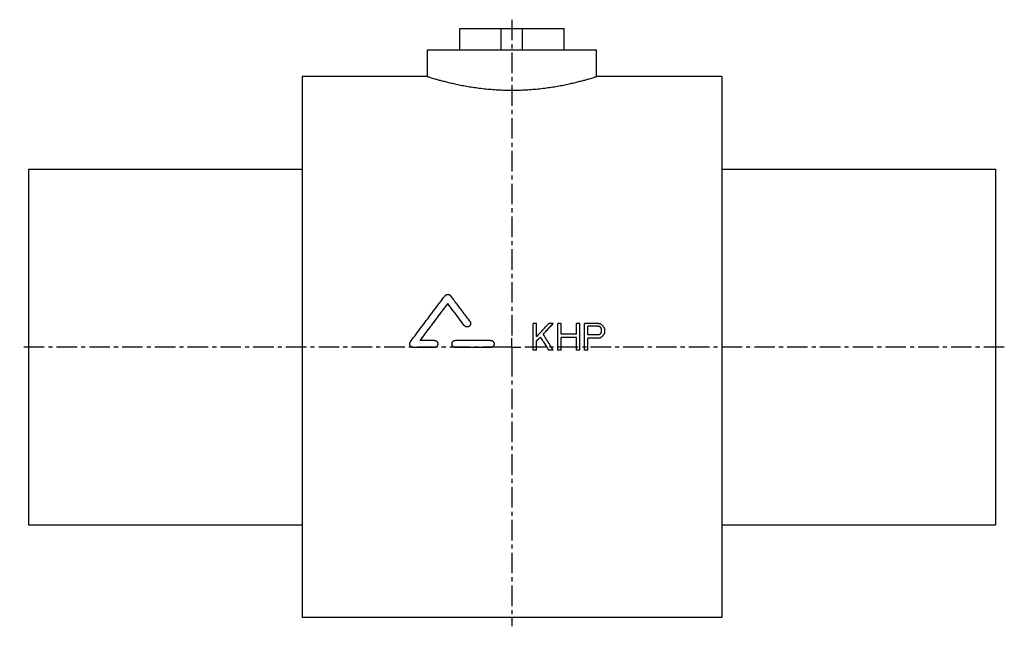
# Model space of a CAD drawing. Header units: millimetres. Extents: x 3 to 557, y 60 to 401.
import ezdxf

# ---------------------------------------------------------------- set-up
doc = ezdxf.new("R2010")
doc.units = ezdxf.units.MM
doc.header["$LTSCALE"] = 30.734
doc.linetypes.add('CENTER', pattern=[0.6, 0.375, -0.075, 0.075, -0.075])
doc.layers.get('0').update_dxf_attribs({"linetype": 'CONTINUOUS'})
doc.layers.add('DEFAULT_1', color=7, linetype='CENTER')

msp = doc.modelspace()

# ---------------------------------------------------------------- linework, layer by layer
at = {"color": 7, "linetype": 'CONTINUOUS'}
for p, q in [((250.45, 383.9), (250.45, 395.9)), ((250.45, 395.9), (309.16, 395.9)), ((273.8, 383.9), (273.8, 395.9)), ((285.8, 383.9), (285.8, 395.9)), ((309.16, 383.9), (309.16, 395.9)), ((232.3, 368.9), (232.3, 383.9)), ((232.3, 383.9), (327.3, 383.9)), ((327.3, 368.9), (327.3, 383.9)), ((161.8, 368.9), (161.8, 64.9)), ((232.3, 368.9), (161.8, 368.9)), ((397.8, 368.9), (327.3, 368.9)), ((397.8, 368.9), (397.8, 64.9)), ((7.8, 316.9), (7.8, 116.9)), ((7.8, 316.9), (161.8, 316.9)), ((397.8, 316.9), (551.8, 316.9)), ((551.8, 316.9), (551.8, 116.9)), ((243.69, 241.26), (243.69, 241.28)), ((252.97, 228.97), (252.97, 228.99)), ((293.68, 230.18), (291.8, 230.18)), ((291.8, 215.17), (291.8, 230.18)), ((293.68, 222.85), (293.68, 230.18)), ((303.05, 230.18), (300.55, 230.18)), ((303.05, 230.15), (303.05, 230.18)), ((307.43, 230.18), (305.55, 230.18)), ((305.55, 215.17), (305.55, 230.18)), ((307.43, 224.12), (307.43, 230.18)), ((318.05, 230.18), (316.18, 230.18)), ((316.18, 224.12), (316.18, 230.18)), ((318.05, 215.17), (318.05, 230.18)), ((328.05, 230.18), (320.55, 230.18)), ((320.55, 215.17), (320.55, 230.18)), ((328.37, 228.59), (322.43, 228.59)), ((322.43, 223.81), (322.43, 228.59)), ((328.37, 228.56), (322.43, 228.56)), ((328.37, 228.56), (328.37, 228.59)), ((295.87, 222.5), (295.87, 222.53)), ((316.18, 224.12), (307.43, 224.12)), ((316.18, 222.21), (307.43, 222.21)), ((307.43, 215.17), (307.43, 222.21)), ((316.18, 222.18), (307.43, 222.18)), ((316.18, 215.17), (316.18, 222.21)), ((328.37, 223.81), (322.43, 223.81)), ((328.05, 221.89), (322.43, 221.89)), ((322.43, 215.17), (322.43, 221.89)), ((328.05, 221.86), (322.43, 221.86)), ((328.05, 221.86), (328.05, 221.89)), ((329.62, 222.18), (329.62, 222.21)), ((330.24, 225.72), (330.24, 226.68)), ((330.87, 223.14), (330.87, 223.17)), ((331.8, 224.42), (331.8, 224.44)), ((332.12, 225.4), (332.12, 226.68)), ((224.22, 216.62), (224.22, 216.65)), ((236.11, 216.65), (224.22, 216.65)), ((236.11, 216.62), (224.22, 216.62)), ((236.11, 220.62), (228.18, 220.62)), ((236.11, 216.62), (236.11, 216.65)), ((267.8, 220.62), (247.99, 220.62)), ((247.99, 216.62), (247.99, 216.65)), ((267.8, 216.65), (247.99, 216.65)), ((267.8, 216.62), (247.99, 216.62)), ((267.8, 216.62), (267.8, 216.65)), ((293.68, 215.17), (293.68, 220.29)), ((293.68, 215.17), (291.8, 215.17)), ((293.68, 215.14), (291.8, 215.14)), ((303.05, 215.17), (300.55, 215.17)), ((300.55, 215.14), (300.55, 215.17)), ((303.05, 215.14), (300.55, 215.14)), ((303.05, 215.14), (303.05, 215.17)), ((307.43, 215.17), (305.55, 215.17)), ((307.43, 215.14), (305.55, 215.14)), ((318.05, 215.17), (316.18, 215.17)), ((318.05, 215.14), (316.18, 215.14)), ((322.43, 215.17), (320.55, 215.17)), ((322.43, 215.14), (320.55, 215.14)), ((7.8, 116.9), (161.8, 116.9)), ((397.8, 116.9), (551.8, 116.9)), ((397.8, 64.9), (161.8, 64.9))]:
    msp.add_line(p, q, dxfattribs=at)
for points, knots in [([(232.3, 368.9), (232.36, 368.88), (232.58, 368.82), (233.08, 368.66), (233.9, 368.41), (235.06, 368.06), (236.54, 367.63), (238.34, 367.12), (240.46, 366.55), (242.88, 365.93), (245.58, 365.28), (248.55, 364.62), (251.74, 363.98), (255.13, 363.37), (258.68, 362.81), (262.36, 362.32), (266.14, 361.92), (270, 361.61), (273.9, 361.39), (277.83, 361.29), (281.78, 361.29), (285.71, 361.39), (289.61, 361.61), (293.47, 361.92), (297.25, 362.32), (300.93, 362.81), (304.48, 363.37), (307.87, 363.98), (311.07, 364.62), (314.03, 365.28), (316.73, 365.93), (319.15, 366.55), (321.27, 367.12), (323.07, 367.63), (324.55, 368.06), (325.71, 368.41), (326.53, 368.66), (327.03, 368.82), (327.25, 368.88), (327.3, 368.9)], [0, 0, 0, 0, 0.001788, 0.007162, 0.016101, 0.028606, 0.044604, 0.064067, 0.086852, 0.11281, 0.141686, 0.173137, 0.206985, 0.242815, 0.280162, 0.318663, 0.358137, 0.398255, 0.438775, 0.479586, 0.520416, 0.561226, 0.601748, 0.641864, 0.681339, 0.719841, 0.757188, 0.793018, 0.826867, 0.858318, 0.887192, 0.913151, 0.935935, 0.955398, 0.971395, 0.983899, 0.992838, 0.998212, 1, 1, 1, 1]), ([(222.63, 219.82), (224.79, 222.72), (229.12, 228.5), (235.61, 237.13), (239.94, 242.87), (242.11, 245.72)], [0, 0, 0, 0, 0.33462, 0.668477, 1, 1, 1, 1]), ([(242.11, 245.72), (242.18, 245.82), (242.34, 246), (242.64, 246.22), (242.97, 246.38), (243.32, 246.48), (243.69, 246.52), (244.06, 246.48), (244.41, 246.39), (244.74, 246.22), (245.04, 246), (245.2, 245.82), (245.28, 245.72)], [0, 0, 0, 0, 0.099851, 0.199817, 0.299797, 0.39991, 0.499996, 0.600077, 0.700201, 0.800191, 0.90015, 1, 1, 1, 1]), ([(256.14, 231.36), (254.94, 232.96), (252.52, 236.17), (248.9, 240.96), (246.48, 244.14), (245.28, 245.72)], [0, 0, 0, 0, 0.334699, 0.668194, 1, 1, 1, 1]), ([(228.18, 220.62), (229.9, 222.93), (233.34, 227.53), (238.52, 234.42), (241.97, 239), (243.69, 241.28)], [0, 0, 0, 0, 0.334132, 0.667798, 1, 1, 1, 1]), ([(228.19, 220.61), (229.91, 222.91), (233.35, 227.51), (238.52, 234.39), (241.97, 238.97), (243.69, 241.26)], [0, 0, 0, 0, 0.333593, 0.667531, 1, 1, 1, 1]), ([(252.97, 228.99), (251.94, 230.36), (249.88, 233.1), (246.79, 237.2), (244.72, 239.92), (243.69, 241.28)], [0, 0, 0, 0, 0.33421, 0.667662, 1, 1, 1, 1]), ([(252.97, 228.97), (251.94, 230.34), (249.88, 233.07), (246.79, 237.17), (244.72, 239.9), (243.69, 241.26)], [0, 0, 0, 0, 0.334213, 0.667665, 1, 1, 1, 1]), ([(256.54, 230.18), (256.54, 230.11), (256.53, 229.93), (256.47, 229.63), (256.34, 229.29), (256.15, 228.97), (255.9, 228.7), (255.6, 228.48), (255.27, 228.32), (254.92, 228.22), (254.55, 228.19), (254.19, 228.22), (253.83, 228.33), (253.51, 228.49), (253.21, 228.71), (253.05, 228.89), (252.97, 228.99)], [0, 0, 0, 0, 0.038297, 0.111963, 0.185986, 0.259705, 0.33384, 0.407643, 0.481855, 0.555728, 0.629967, 0.70389, 0.778064, 0.851996, 0.926062, 1, 1, 1, 1]), ([(256.54, 230.08), (256.54, 230.04), (256.53, 229.88), (256.47, 229.6), (256.34, 229.26), (256.15, 228.95), (255.9, 228.68), (255.6, 228.46), (255.27, 228.3), (254.92, 228.2), (254.55, 228.16), (254.19, 228.2), (253.83, 228.3), (253.51, 228.46), (253.21, 228.69), (253.05, 228.87), (252.97, 228.97)], [0, 0, 0, 0, 0.024937, 0.099627, 0.174677, 0.249421, 0.324587, 0.399414, 0.474658, 0.549557, 0.624828, 0.699778, 0.774981, 0.84994, 0.925035, 1, 1, 1, 1]), ([(256.14, 231.36), (256.22, 231.26), (256.35, 231.05), (256.48, 230.71), (256.53, 230.41), (256.54, 230.23), (256.54, 230.18)], [0, 0, 0, 0, 0.287267, 0.574723, 0.861429, 1, 1, 1, 1]), ([(293.68, 222.85), (294.44, 223.66), (295.97, 225.29), (298.26, 227.74), (299.79, 229.36), (300.55, 230.18)], [0, 0, 0, 0, 0.333355, 0.666734, 1, 1, 1, 1]), ([(297.43, 224.12), (298.05, 224.8), (299.3, 226.14), (301.18, 228.16), (302.43, 229.5), (303.05, 230.18)], [0, 0, 0, 0, 0.333386, 0.66675, 1, 1, 1, 1]), ([(297.44, 224.11), (298.06, 224.78), (299.31, 226.12), (301.18, 228.13), (302.43, 229.48), (303.05, 230.15)], [0, 0, 0, 0, 0.331835, 0.665975, 1, 1, 1, 1]), ([(329.62, 229.86), (329.44, 229.89), (329.1, 229.96), (328.58, 230.07), (328.23, 230.14), (328.05, 230.18)], [0, 0, 0, 0, 0.333334, 0.666667, 1, 1, 1, 1]), ([(329.3, 228.27), (329.2, 228.3), (328.99, 228.37), (328.68, 228.48), (328.47, 228.55), (328.37, 228.59)], [0, 0, 0, 0, 0.333332, 0.666665, 1, 1, 1, 1]), ([(329.3, 228.24), (329.2, 228.28), (328.99, 228.35), (328.68, 228.45), (328.47, 228.52), (328.37, 228.56)], [0, 0, 0, 0, 0.333331, 0.666665, 1, 1, 1, 1]), ([(329.93, 227.63), (329.86, 227.7), (329.72, 227.84), (329.51, 228.06), (329.37, 228.2), (329.3, 228.27)], [0, 0, 0, 0, 0.333343, 0.666677, 1, 1, 1, 1]), ([(329.93, 227.6), (329.86, 227.68), (329.72, 227.82), (329.51, 228.03), (329.37, 228.17), (329.3, 228.24)], [0, 0, 0, 0, 0.333343, 0.666677, 1, 1, 1, 1]), ([(330.87, 228.9), (330.73, 229.01), (330.45, 229.22), (330.03, 229.54), (329.76, 229.75), (329.62, 229.86)], [0, 0, 0, 0, 0.333351, 0.666685, 1, 1, 1, 1]), ([(330.24, 226.68), (330.21, 226.78), (330.14, 226.99), (330.03, 227.31), (329.96, 227.52), (329.93, 227.63)], [0, 0, 0, 0, 0.333373, 0.666706, 1, 1, 1, 1]), ([(331.8, 227.63), (331.7, 227.77), (331.49, 228.06), (331.18, 228.48), (330.97, 228.76), (330.87, 228.9)], [0, 0, 0, 0, 0.333369, 0.666703, 1, 1, 1, 1]), ([(332.12, 226.68), (332.08, 226.78), (332.01, 226.99), (331.91, 227.31), (331.84, 227.52), (331.8, 227.63)], [0, 0, 0, 0, 0.333373, 0.666706, 1, 1, 1, 1]), ([(293.68, 220.29), (293.92, 220.54), (294.41, 221.04), (295.14, 221.78), (295.62, 222.28), (295.87, 222.53)], [0, 0, 0, 0, 0.333252, 0.66659, 1, 1, 1, 1]), ([(293.69, 220.28), (293.93, 220.52), (294.41, 221.02), (295.14, 221.76), (295.62, 222.25), (295.87, 222.5)], [0, 0, 0, 0, 0.329234, 0.664581, 1, 1, 1, 1]), ([(300.55, 215.17), (300.04, 215.99), (298.99, 217.62), (297.43, 220.08), (296.39, 221.71), (295.87, 222.53)], [0, 0, 0, 0, 0.333102, 0.666475, 1, 1, 1, 1]), ([(300.55, 215.14), (300.04, 215.96), (298.99, 217.6), (297.43, 220.05), (296.39, 221.68), (295.87, 222.5)], [0, 0, 0, 0, 0.333101, 0.666473, 1, 1, 1, 1]), ([(303.05, 215.17), (302.43, 216.16), (301.18, 218.15), (299.31, 221.14), (298.06, 223.13), (297.43, 224.12)], [0, 0, 0, 0, 0.333101, 0.666492, 1, 1, 1, 1]), ([(328.05, 221.89), (328.23, 221.93), (328.58, 222), (329.1, 222.1), (329.44, 222.17), (329.62, 222.21)], [0, 0, 0, 0, 0.333316, 0.666649, 1, 1, 1, 1]), ([(328.05, 221.86), (328.23, 221.9), (328.58, 221.97), (329.1, 222.08), (329.44, 222.15), (329.62, 222.18)], [0, 0, 0, 0, 0.333316, 0.666649, 1, 1, 1, 1]), ([(328.37, 223.81), (328.47, 223.84), (328.68, 223.91), (328.99, 224.02), (329.2, 224.09), (329.3, 224.12)], [0, 0, 0, 0, 0.333322, 0.666655, 1, 1, 1, 1]), ([(329.3, 224.12), (329.37, 224.2), (329.51, 224.34), (329.72, 224.55), (329.86, 224.69), (329.93, 224.76)], [0, 0, 0, 0, 0.333326, 0.666659, 1, 1, 1, 1]), ([(329.62, 222.21), (329.76, 222.32), (330.03, 222.53), (330.45, 222.85), (330.73, 223.06), (330.87, 223.17)], [0, 0, 0, 0, 0.33331, 0.666644, 1, 1, 1, 1]), ([(329.62, 222.18), (329.76, 222.29), (330.03, 222.5), (330.45, 222.82), (330.73, 223.03), (330.87, 223.14)], [0, 0, 0, 0, 0.33331, 0.666644, 1, 1, 1, 1]), ([(329.93, 224.76), (329.96, 224.87), (330.03, 225.08), (330.14, 225.4), (330.21, 225.61), (330.24, 225.72)], [0, 0, 0, 0, 0.333363, 0.666697, 1, 1, 1, 1]), ([(330.87, 223.17), (330.97, 223.31), (331.18, 223.59), (331.49, 224.02), (331.7, 224.3), (331.8, 224.44)], [0, 0, 0, 0, 0.333329, 0.666664, 1, 1, 1, 1]), ([(330.87, 223.14), (330.97, 223.28), (331.18, 223.57), (331.49, 223.99), (331.7, 224.28), (331.8, 224.42)], [0, 0, 0, 0, 0.333329, 0.666664, 1, 1, 1, 1]), ([(331.8, 224.44), (331.84, 224.55), (331.91, 224.76), (332.01, 225.08), (332.08, 225.29), (332.12, 225.4)], [0, 0, 0, 0, 0.333361, 0.666695, 1, 1, 1, 1]), ([(222.24, 218.63), (222.24, 218.69), (222.25, 218.87), (222.3, 219.17), (222.43, 219.52), (222.56, 219.73), (222.63, 219.82)], [0, 0, 0, 0, 0.137885, 0.425484, 0.712905, 1, 1, 1, 1]), ([(224.22, 216.65), (224.1, 216.65), (223.86, 216.67), (223.5, 216.77), (223.17, 216.93), (222.88, 217.15), (222.63, 217.42), (222.44, 217.74), (222.31, 218.08), (222.25, 218.38), (222.24, 218.57), (222.24, 218.63)], [0, 0, 0, 0, 0.116901, 0.233894, 0.351013, 0.468278, 0.585725, 0.703303, 0.820988, 0.938703, 1, 1, 1, 1]), ([(224.22, 216.62), (224.1, 216.62), (223.86, 216.64), (223.5, 216.74), (223.17, 216.91), (222.88, 217.13), (222.63, 217.4), (222.44, 217.71), (222.31, 218.05), (222.25, 218.36), (222.24, 218.54), (222.24, 218.61)], [0, 0, 0, 0, 0.1169, 0.233892, 0.351009, 0.468275, 0.585721, 0.703301, 0.820985, 0.938702, 1, 1, 1, 1]), ([(236.11, 220.62), (236.23, 220.62), (236.47, 220.6), (236.83, 220.5), (237.16, 220.33), (237.45, 220.11), (237.7, 219.84), (237.89, 219.53), (238.02, 219.18), (238.08, 218.88), (238.09, 218.7), (238.09, 218.63)], [0, 0, 0, 0, 0.11737, 0.234893, 0.352218, 0.46995, 0.587366, 0.705385, 0.822961, 0.941215, 1, 1, 1, 1]), ([(238.09, 218.63), (238.09, 218.57), (238.08, 218.39), (238.02, 218.09), (237.89, 217.74), (237.7, 217.43), (237.45, 217.16), (237.15, 216.93), (236.83, 216.77), (236.47, 216.67), (236.23, 216.65), (236.11, 216.65)], [0, 0, 0, 0, 0.058904, 0.177183, 0.294842, 0.412976, 0.530459, 0.648201, 0.765444, 0.88284, 1, 1, 1, 1]), ([(238.09, 218.55), (238.09, 218.51), (238.08, 218.34), (238.02, 218.06), (237.89, 217.72), (237.7, 217.4), (237.45, 217.13), (237.15, 216.91), (236.83, 216.74), (236.47, 216.64), (236.23, 216.62), (236.11, 216.62)], [0, 0, 0, 0, 0.039985, 0.160642, 0.280669, 0.401178, 0.521023, 0.641132, 0.76073, 0.880486, 1, 1, 1, 1]), ([(246.01, 218.63), (246.01, 218.7), (246.02, 218.88), (246.08, 219.18), (246.21, 219.53), (246.4, 219.84), (246.65, 220.11), (246.95, 220.33), (247.27, 220.5), (247.63, 220.6), (247.87, 220.62), (247.99, 220.62)], [0, 0, 0, 0, 0.058771, 0.177022, 0.294593, 0.41262, 0.530031, 0.647769, 0.765084, 0.882624, 1, 1, 1, 1]), ([(247.99, 216.65), (247.87, 216.65), (247.63, 216.67), (247.28, 216.77), (246.95, 216.93), (246.65, 217.16), (246.4, 217.43), (246.21, 217.74), (246.08, 218.09), (246.02, 218.39), (246.01, 218.57), (246.01, 218.63)], [0, 0, 0, 0, 0.117155, 0.234533, 0.351785, 0.469522, 0.58701, 0.705136, 0.8228, 0.941081, 1, 1, 1, 1]), ([(247.99, 216.62), (247.87, 216.62), (247.63, 216.64), (247.28, 216.74), (246.95, 216.91), (246.65, 217.13), (246.4, 217.4), (246.21, 217.72), (246.08, 218.06), (246.02, 218.36), (246.01, 218.55), (246.01, 218.61)], [0, 0, 0, 0, 0.117153, 0.234531, 0.351781, 0.469519, 0.587006, 0.705133, 0.822798, 0.941081, 1, 1, 1, 1]), ([(267.8, 220.62), (267.93, 220.62), (268.17, 220.6), (268.52, 220.5), (268.85, 220.33), (269.15, 220.11), (269.39, 219.84), (269.59, 219.53), (269.72, 219.18), (269.78, 218.88), (269.79, 218.7), (269.79, 218.63)], [0, 0, 0, 0, 0.11737, 0.234893, 0.352218, 0.46995, 0.587366, 0.705385, 0.822961, 0.941215, 1, 1, 1, 1]), ([(269.79, 218.63), (269.79, 218.57), (269.78, 218.39), (269.72, 218.09), (269.59, 217.74), (269.39, 217.43), (269.15, 217.16), (268.85, 216.93), (268.52, 216.77), (268.17, 216.67), (267.93, 216.65), (267.8, 216.65)], [0, 0, 0, 0, 0.058904, 0.177183, 0.294842, 0.412976, 0.530459, 0.648201, 0.765444, 0.88284, 1, 1, 1, 1]), ([(269.79, 218.55), (269.78, 218.51), (269.77, 218.34), (269.72, 218.06), (269.59, 217.72), (269.39, 217.4), (269.15, 217.13), (268.85, 216.91), (268.52, 216.74), (268.17, 216.64), (267.93, 216.62), (267.8, 216.62)], [0, 0, 0, 0, 0.039985, 0.160642, 0.280669, 0.401178, 0.521023, 0.641132, 0.76073, 0.880486, 1, 1, 1, 1])]:
    msp.add_open_spline(points, degree=3, knots=knots, dxfattribs=at)
at = {"layer": 'DEFAULT_1', "color": 2, "linetype": 'CENTER'}
for p, q in [((279.8, 400.9), (279.8, 221.9)), ((279.8, 216.9), (279.8, 221.9)), ((274.8, 216.9), (2.8, 216.9)), ((279.8, 216.9), (274.8, 216.9)), ((279.8, 216.9), (279.8, 211.9)), ((279.8, 216.9), (284.81, 216.9)), ((556.8, 216.9), (284.81, 216.9)), ((279.8, 211.9), (279.8, 59.9))]:
    msp.add_line(p, q, dxfattribs=at)

doc.saveas('drawing.dxf')
